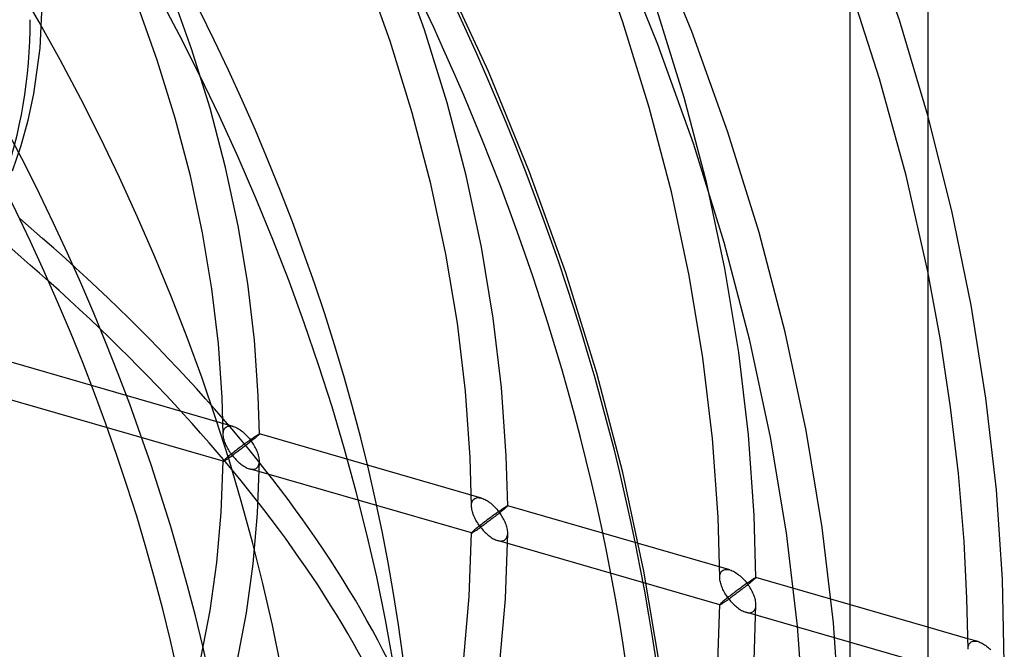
# Model space of a CAD drawing. Header units: millimetres. Extents: x -119 to 119, y -152 to 148.
# Tile 14 of 16: x 65 to 119, y -13 to 22. Entities that reach past the tile are written whole.
import ezdxf

# ---------------------------------------------------------------- set-up
doc = ezdxf.new("R2010")
doc.units = ezdxf.units.MM
doc.layers.add('HIDDEN', color=7, linetype='Continuous')
doc.layers.add('THICK', color=7, linetype='Continuous')

msp = doc.modelspace()

# ---------------------------------------------------------------- linework, layer by layer
at = {"layer": 'HIDDEN'}
for p, q in [((113.62, 21.943), (111.808, 27.213)), ((102.152, 21.328), (99.879, 26.882)), ((98.349, 21.842), (96.653, 26.562)), ((90.925, 19.128), (87.934, 25.569)), ((100.285, 20.611), (98.045, 26.085)), ((87.39, 21.426), (85.935, 25.477)), ((85.493, 20.792), (84.067, 24.76)), ((112.522, 18.722), (110.792, 24.106)), ((74.534, 20.376), (73.349, 23.674)), ((66.17, 20.415), (66.305, 23.258)), ((72.637, 19.741), (71.482, 22.957)), ((101.73, 17.692), (100.245, 22.477)), ((99.807, 17.142), (98.349, 21.842)), ((115.181, 16.696), (113.62, 21.943)), ((88.642, 17.39), (87.39, 21.426)), ((104.147, 15.773), (102.152, 21.328)), ((86.719, 16.84), (85.493, 20.792)), ((65.815, 17.895), (66.17, 20.415)), ((75.554, 17.089), (74.534, 20.376)), ((102.251, 15.139), (100.285, 20.611)), ((73.631, 16.539), (72.637, 19.741)), ((93.198, 13.573), (90.925, 19.128)), ((113.985, 13.375), (112.522, 18.722)), ((65.499, 16.441), (65.815, 17.895)), ((102.974, 12.942), (101.73, 17.692)), ((76.408, 13.826), (75.554, 17.089)), ((89.691, 13.384), (88.642, 17.39)), ((101.028, 12.479), (99.807, 17.142)), ((65.111, 15.039), (65.499, 16.441)), ((74.463, 13.363), (73.631, 16.539)), ((87.746, 12.921), (86.719, 16.84)), ((105.864, 10.239), (104.147, 15.773)), ((64.634, 13.64), (65.111, 15.039)), ((103.941, 9.689), (102.251, 15.139)), ((77.099, 10.598), (76.408, 13.826)), ((75.134, 10.224), (74.463, 13.363)), ((90.539, 9.421), (89.691, 13.384)), ((95.193, 8.019), (93.198, 13.573)), ((115.181, 8.085), (113.985, 13.375)), ((88.575, 9.047), (87.746, 12.921)), ((103.979, 8.244), (102.974, 12.942)), ((102.015, 7.87), (101.028, 12.479)), ((77.628, 7.416), (77.099, 10.598)), ((75.648, 7.134), (75.134, 10.224)), ((107.303, 4.745), (105.864, 10.239)), ((91.189, 5.515), (90.539, 9.421)), ((105.357, 4.283), (103.941, 9.689)), ((89.209, 5.233), (88.575, 9.047)), ((104.749, 3.614), (103.979, 8.244)), ((96.91, 2.485), (95.193, 8.019)), ((102.769, 3.332), (102.015, 7.87)), ((76.008, 4.102), (75.648, 7.134)), ((77.999, 4.291), (77.628, 7.416)), ((91.644, 1.679), (91.189, 5.515)), ((89.653, 1.49), (89.209, 5.233)), ((108.466, -0.688), (107.303, 4.745)), ((76.217, 1.138), (76.008, 4.102)), ((78.215, 1.231), (77.999, 4.291)), ((106.501, -1.061), (105.357, 4.283)), ((103.297, -1.122), (102.769, 3.332)), ((105.289, -0.933), (104.749, 3.614)), ((76.835, -0.462), (64.565, 3.08)), ((98.349, -3.009), (96.91, 2.485)), ((91.909, -2.076), (91.644, 1.679)), ((76.28, -2.383), (64.011, 1.159)), ((76.277, -0.886), (76.217, 1.138)), ((78.278, -0.88), (78.215, 1.231)), ((89.911, -2.169), (89.653, 1.49)), ((76.373, -0.552), (76.41, -0.514)), ((76.41, -0.514), (76.457, -0.48)), ((76.457, -0.48), (76.511, -0.455)), ((76.511, -0.455), (76.57, -0.44)), ((76.57, -0.44), (76.632, -0.433)), ((76.632, -0.433), (76.698, -0.435)), ((76.698, -0.435), (76.766, -0.445)), ((76.766, -0.445), (76.835, -0.462)), ((76.835, -0.462), (76.899, -0.483)), ((76.899, -0.483), (76.963, -0.508)), ((76.963, -0.508), (77.027, -0.539)), ((77.027, -0.539), (77.091, -0.573)), ((76.277, -0.889), (76.279, -0.824)), ((76.281, -0.951), (76.277, -0.889)), ((76.279, -0.824), (76.286, -0.761)), ((76.288, -1.014), (76.281, -0.951)), ((76.286, -0.761), (76.299, -0.701)), ((76.298, -1.079), (76.288, -1.014)), ((76.312, -1.144), (76.298, -1.079)), ((76.299, -0.701), (76.317, -0.646)), ((76.317, -0.646), (76.342, -0.596)), ((76.342, -0.596), (76.373, -0.552)), ((77.091, -0.573), (77.154, -0.611)), ((77.154, -0.611), (77.216, -0.652)), ((77.216, -0.652), (77.278, -0.696)), ((77.278, -0.696), (77.339, -0.743)), ((77.339, -0.743), (77.399, -0.793)), ((77.399, -0.793), (77.458, -0.845)), ((77.458, -0.845), (77.515, -0.899)), ((77.515, -0.899), (77.571, -0.956)), ((77.571, -0.956), (77.626, -1.014)), ((77.626, -1.014), (77.68, -1.074)), ((77.68, -1.074), (77.732, -1.136)), ((77.915, -1.105), (77.956, -1.077)), ((77.956, -1.077), (77.995, -1.05)), ((77.995, -1.05), (78.032, -1.024)), ((78.061, -1.083), (78.015, -1.121)), ((78.032, -1.024), (78.068, -1)), ((78.103, -1.047), (78.061, -1.083)), ((78.068, -1), (78.101, -0.978)), ((78.101, -0.978), (78.131, -0.958)), ((78.142, -1.014), (78.103, -1.047)), ((78.131, -0.958), (78.16, -0.94)), ((78.179, -0.981), (78.142, -1.014)), ((78.16, -0.94), (78.186, -0.923)), ((78.21, -0.953), (78.179, -0.981)), ((78.186, -0.923), (78.209, -0.909)), ((78.209, -0.909), (78.229, -0.898)), ((78.235, -0.93), (78.21, -0.953)), ((78.229, -0.898), (78.246, -0.888)), ((78.254, -0.911), (78.235, -0.93)), ((78.246, -0.888), (78.26, -0.882)), ((78.268, -0.896), (78.254, -0.911)), ((78.26, -0.882), (78.27, -0.878)), ((78.275, -0.886), (78.268, -0.896)), ((78.27, -0.878), (78.276, -0.878)), ((78.278, -0.88), (78.275, -0.886)), ((78.276, -0.878), (78.276, -0.878)), ((78.276, -0.878), (78.277, -0.878)), ((90.545, -4.419), (78.276, -0.878)), ((78.277, -0.878), (78.277, -0.878)), ((78.277, -0.878), (78.277, -0.879)), ((78.277, -0.879), (78.277, -0.879)), ((78.277, -0.879), (78.278, -0.88)), ((105.603, -5.383), (105.289, -0.933)), ((107.376, -6.324), (106.501, -1.061)), ((109.356, -6.042), (108.466, -0.688)), ((76.329, -1.21), (76.312, -1.144)), ((76.35, -1.276), (76.329, -1.21)), ((76.372, -1.342), (76.35, -1.276)), ((76.398, -1.408), (76.372, -1.342)), ((76.426, -1.474), (76.398, -1.408)), ((76.456, -1.54), (76.426, -1.474)), ((76.489, -1.607), (76.456, -1.54)), ((76.525, -1.673), (76.489, -1.607)), ((77.247, -1.589), (77.188, -1.633)), ((77.306, -1.546), (77.247, -1.589)), ((77.363, -1.503), (77.306, -1.546)), ((77.404, -1.604), (77.348, -1.647)), ((77.42, -1.461), (77.363, -1.503)), ((77.461, -1.56), (77.404, -1.604)), ((77.475, -1.421), (77.42, -1.461)), ((77.519, -1.516), (77.461, -1.56)), ((77.529, -1.381), (77.475, -1.421)), ((77.577, -1.471), (77.519, -1.516)), ((77.582, -1.342), (77.529, -1.381)), ((77.634, -1.426), (77.577, -1.471)), ((77.634, -1.305), (77.582, -1.342)), ((77.685, -1.268), (77.634, -1.305)), ((77.692, -1.381), (77.634, -1.426)), ((77.734, -1.233), (77.685, -1.268)), ((77.749, -1.336), (77.692, -1.381)), ((77.732, -1.136), (77.782, -1.199)), ((77.782, -1.199), (77.734, -1.233)), ((77.805, -1.291), (77.749, -1.336)), ((77.782, -1.199), (77.828, -1.166)), ((77.828, -1.259), (77.782, -1.199)), ((77.86, -1.247), (77.805, -1.291)), ((77.828, -1.166), (77.872, -1.135)), ((77.872, -1.321), (77.828, -1.259)), ((77.914, -1.204), (77.86, -1.247)), ((77.872, -1.135), (77.915, -1.105)), ((77.915, -1.384), (77.872, -1.321)), ((77.966, -1.162), (77.914, -1.204)), ((77.956, -1.448), (77.915, -1.384)), ((77.995, -1.513), (77.956, -1.448)), ((78.015, -1.121), (77.966, -1.162)), ((78.032, -1.579), (77.995, -1.513)), ((78.068, -1.645), (78.032, -1.579)), ((103.605, -5.476), (103.297, -1.122)), ((76.495, -2.174), (76.45, -2.211)), ((76.544, -2.133), (76.495, -2.174)), ((76.562, -1.74), (76.525, -1.673)), ((76.596, -2.091), (76.544, -2.133)), ((76.602, -1.806), (76.562, -1.74)), ((76.651, -2.047), (76.596, -2.091)), ((76.601, -2.191), (76.643, -2.162)), ((76.644, -1.872), (76.602, -1.806)), ((76.643, -2.162), (76.688, -2.131)), ((76.688, -1.937), (76.644, -1.872)), ((76.708, -2.002), (76.651, -2.047)), ((76.734, -2.001), (76.688, -1.937)), ((76.688, -2.131), (76.734, -2.099)), ((76.766, -1.956), (76.708, -2.002)), ((76.782, -2.065), (76.734, -2.001)), ((76.734, -2.099), (76.782, -2.065)), ((76.826, -1.91), (76.766, -1.956)), ((76.828, -2.032), (76.782, -2.065)), ((76.782, -2.065), (76.829, -2.124)), ((76.886, -1.863), (76.826, -1.91)), ((76.875, -1.998), (76.828, -2.032)), ((76.829, -2.124), (76.878, -2.182)), ((76.923, -1.963), (76.875, -1.998)), ((76.947, -1.816), (76.886, -1.863)), ((76.973, -1.927), (76.923, -1.963)), ((77.008, -1.77), (76.947, -1.816)), ((77.024, -1.89), (76.973, -1.927)), ((77.068, -1.724), (77.008, -1.77)), ((77.076, -1.852), (77.024, -1.89)), ((77.128, -1.678), (77.068, -1.724)), ((77.128, -1.812), (77.076, -1.852)), ((77.188, -1.633), (77.128, -1.678)), ((77.182, -1.772), (77.128, -1.812)), ((77.236, -1.732), (77.182, -1.772)), ((77.292, -1.69), (77.236, -1.732)), ((77.348, -1.647), (77.292, -1.69)), ((78.101, -1.712), (78.068, -1.645)), ((78.132, -1.779), (78.101, -1.712)), ((78.16, -1.847), (78.132, -1.779)), ((78.186, -1.915), (78.16, -1.847)), ((78.209, -1.984), (78.186, -1.915)), ((78.229, -2.052), (78.209, -1.984)), ((78.246, -2.12), (78.229, -2.052)), ((78.26, -2.187), (78.246, -2.12)), ((89.988, -4.843), (89.911, -2.169)), ((91.988, -4.838), (91.909, -2.076)), ((76.17, -5.218), (76.277, -2.38)), ((76.28, -2.373), (76.277, -2.38)), ((76.277, -2.38), (76.277, -2.381)), ((76.277, -2.381), (76.278, -2.381)), ((76.278, -2.381), (76.278, -2.382)), ((76.278, -2.382), (76.279, -2.382)), ((76.279, -2.382), (76.279, -2.383)), ((76.279, -2.383), (76.28, -2.383)), ((76.287, -2.363), (76.28, -2.373)), ((76.28, -2.383), (76.286, -2.383)), ((76.286, -2.383), (76.297, -2.38)), ((76.3, -2.348), (76.287, -2.363)), ((76.297, -2.38), (76.31, -2.374)), ((76.319, -2.329), (76.3, -2.348)), ((76.31, -2.374), (76.327, -2.365)), ((76.343, -2.305), (76.319, -2.329)), ((76.327, -2.365), (76.347, -2.354)), ((76.374, -2.277), (76.343, -2.305)), ((76.347, -2.354), (76.37, -2.341)), ((76.37, -2.341), (76.395, -2.326)), ((76.41, -2.246), (76.374, -2.277)), ((76.395, -2.326), (76.423, -2.309)), ((76.45, -2.211), (76.41, -2.246)), ((76.423, -2.309), (76.454, -2.289)), ((76.454, -2.289), (76.487, -2.268)), ((76.487, -2.268), (76.523, -2.244)), ((76.523, -2.244), (76.561, -2.219)), ((76.561, -2.219), (76.601, -2.191)), ((76.878, -2.182), (76.928, -2.238)), ((76.928, -2.238), (76.979, -2.294)), ((76.979, -2.294), (77.031, -2.347)), ((77.031, -2.347), (77.085, -2.399)), ((77.085, -2.399), (77.139, -2.448)), ((77.139, -2.448), (77.195, -2.496)), ((77.195, -2.496), (77.251, -2.541)), ((77.251, -2.541), (77.308, -2.584)), ((77.308, -2.584), (77.366, -2.625)), ((77.366, -2.625), (77.424, -2.663)), ((77.424, -2.663), (77.483, -2.697)), ((77.483, -2.697), (77.543, -2.728)), ((78.142, -2.746), (78.178, -2.709)), ((78.171, -5.261), (78.277, -2.386)), ((78.178, -2.709), (78.209, -2.666)), ((78.209, -2.666), (78.234, -2.618)), ((78.234, -2.618), (78.253, -2.564)), ((78.253, -2.564), (78.266, -2.507)), ((78.27, -2.254), (78.26, -2.187)), ((78.266, -2.507), (78.274, -2.446)), ((78.276, -2.319), (78.27, -2.254)), ((78.274, -2.446), (78.278, -2.383)), ((78.278, -2.383), (78.276, -2.319)), ((77.543, -2.728), (77.602, -2.756)), ((77.602, -2.756), (77.661, -2.78)), ((77.661, -2.78), (77.72, -2.799)), ((77.72, -2.799), (77.781, -2.814)), ((89.99, -6.341), (77.721, -2.799)), ((77.781, -2.814), (77.84, -2.824)), ((77.84, -2.824), (77.898, -2.827)), ((77.898, -2.827), (77.953, -2.825)), ((77.953, -2.825), (78.006, -2.815)), ((78.006, -2.815), (78.055, -2.799)), ((78.055, -2.799), (78.101, -2.776)), ((78.101, -2.776), (78.142, -2.746)), ((99.512, -8.442), (98.349, -3.009)), ((89.988, -4.846), (89.989, -4.78)), ((89.99, -4.908), (89.988, -4.846)), ((89.989, -4.78), (89.996, -4.718)), ((89.996, -4.718), (90.009, -4.659)), ((90.009, -4.659), (90.028, -4.604)), ((90.028, -4.604), (90.052, -4.554)), ((90.052, -4.554), (90.083, -4.509)), ((90.083, -4.509), (90.12, -4.472)), ((90.12, -4.472), (90.168, -4.438)), ((90.168, -4.438), (90.221, -4.413)), ((90.221, -4.413), (90.28, -4.398)), ((90.28, -4.398), (90.343, -4.391)), ((90.343, -4.391), (90.408, -4.393)), ((90.408, -4.393), (90.476, -4.403)), ((90.476, -4.403), (90.545, -4.42)), ((90.545, -4.42), (90.609, -4.44)), ((90.609, -4.44), (90.673, -4.466)), ((90.673, -4.466), (90.737, -4.496)), ((90.737, -4.496), (90.8, -4.531)), ((90.8, -4.531), (90.863, -4.568)), ((90.863, -4.568), (90.926, -4.61)), ((90.926, -4.61), (90.988, -4.654)), ((90.988, -4.654), (91.048, -4.701)), ((91.048, -4.701), (91.108, -4.751)), ((91.108, -4.751), (91.167, -4.803)), ((91.167, -4.803), (91.224, -4.857)), ((91.224, -4.857), (91.281, -4.913)), ((91.87, -4.897), (91.895, -4.881)), ((91.895, -4.881), (91.919, -4.867)), ((91.919, -4.867), (91.939, -4.855)), ((91.945, -4.888), (91.92, -4.911)), ((91.939, -4.855), (91.956, -4.846)), ((91.964, -4.869), (91.945, -4.888)), ((91.956, -4.846), (91.97, -4.839)), ((91.978, -4.854), (91.964, -4.869)), ((91.97, -4.839), (91.98, -4.836)), ((91.985, -4.844), (91.978, -4.854)), ((91.98, -4.836), (91.986, -4.835)), ((91.988, -4.838), (91.985, -4.844)), ((91.986, -4.835), (91.986, -4.836)), ((104.254, -8.377), (91.986, -4.835)), ((91.986, -4.836), (91.987, -4.836)), ((91.987, -4.836), (91.987, -4.836)), ((91.987, -4.836), (91.987, -4.837)), ((91.987, -4.837), (91.987, -4.837)), ((91.987, -4.837), (91.988, -4.838)), ((75.926, -7.964), (76.17, -5.218)), ((77.929, -8.048), (78.171, -5.261)), ((89.997, -4.971), (89.99, -4.908)), ((90.008, -5.035), (89.997, -4.971)), ((90.022, -5.1), (90.008, -5.035)), ((90.039, -5.166), (90.022, -5.1)), ((90.059, -5.232), (90.039, -5.166)), ((90.081, -5.298), (90.059, -5.232)), ((90.107, -5.364), (90.081, -5.298)), ((90.135, -5.43), (90.107, -5.364)), ((90.165, -5.497), (90.135, -5.43)), ((91.129, -5.419), (91.073, -5.461)), ((91.184, -5.378), (91.129, -5.419)), ((91.239, -5.338), (91.184, -5.378)), ((91.286, -5.429), (91.229, -5.474)), ((91.292, -5.3), (91.239, -5.338)), ((91.281, -4.913), (91.336, -4.971)), ((91.344, -5.384), (91.286, -5.429)), ((91.344, -5.262), (91.292, -5.3)), ((91.336, -4.971), (91.389, -5.031)), ((91.394, -5.226), (91.344, -5.262)), ((91.402, -5.339), (91.344, -5.384)), ((91.389, -5.031), (91.441, -5.093)), ((91.444, -5.19), (91.394, -5.226)), ((91.459, -5.294), (91.402, -5.339)), ((91.441, -5.093), (91.491, -5.156)), ((91.491, -5.156), (91.444, -5.19)), ((91.515, -5.249), (91.459, -5.294)), ((91.491, -5.156), (91.537, -5.124)), ((91.537, -5.217), (91.491, -5.156)), ((91.57, -5.205), (91.515, -5.249)), ((91.537, -5.124), (91.581, -5.093)), ((91.581, -5.278), (91.537, -5.217)), ((91.624, -5.162), (91.57, -5.205)), ((91.581, -5.093), (91.624, -5.063)), ((91.624, -5.341), (91.581, -5.278)), ((91.624, -5.063), (91.665, -5.034)), ((91.676, -5.12), (91.624, -5.162)), ((91.665, -5.405), (91.624, -5.341)), ((91.665, -5.034), (91.704, -5.007)), ((91.704, -5.47), (91.665, -5.405)), ((91.725, -5.079), (91.676, -5.12)), ((91.704, -5.007), (91.742, -4.982)), ((91.771, -5.041), (91.725, -5.079)), ((91.742, -4.982), (91.777, -4.958)), ((91.814, -5.005), (91.771, -5.041)), ((91.777, -4.958), (91.81, -4.936)), ((91.81, -4.936), (91.841, -4.915)), ((91.852, -4.972), (91.814, -5.005)), ((91.841, -4.915), (91.87, -4.897)), ((91.889, -4.939), (91.852, -4.972)), ((91.92, -4.911), (91.889, -4.939)), ((105.697, -8.795), (105.603, -5.383)), ((90.198, -5.563), (90.165, -5.497)), ((90.233, -5.63), (90.198, -5.563)), ((90.271, -5.697), (90.233, -5.63)), ((90.311, -5.763), (90.271, -5.697)), ((90.353, -5.829), (90.311, -5.763)), ((90.397, -5.894), (90.353, -5.829)), ((90.418, -5.96), (90.361, -6.005)), ((90.444, -5.959), (90.397, -5.894)), ((90.476, -5.914), (90.418, -5.96)), ((90.491, -6.022), (90.444, -5.959)), ((90.536, -5.867), (90.476, -5.914)), ((90.596, -5.821), (90.536, -5.867)), ((90.584, -5.956), (90.537, -5.989)), ((90.633, -5.921), (90.584, -5.956)), ((90.657, -5.774), (90.596, -5.821)), ((90.682, -5.884), (90.633, -5.921)), ((90.717, -5.727), (90.657, -5.774)), ((90.733, -5.847), (90.682, -5.884)), ((90.778, -5.681), (90.717, -5.727)), ((90.785, -5.809), (90.733, -5.847)), ((90.838, -5.636), (90.778, -5.681)), ((90.838, -5.77), (90.785, -5.809)), ((90.898, -5.591), (90.838, -5.636)), ((90.892, -5.73), (90.838, -5.77)), ((90.946, -5.689), (90.892, -5.73)), ((90.957, -5.547), (90.898, -5.591)), ((91.001, -5.647), (90.946, -5.689)), ((91.015, -5.503), (90.957, -5.547)), ((91.057, -5.605), (91.001, -5.647)), ((91.073, -5.461), (91.015, -5.503)), ((91.114, -5.562), (91.057, -5.605)), ((91.171, -5.518), (91.114, -5.562)), ((91.229, -5.474), (91.171, -5.518)), ((91.742, -5.536), (91.704, -5.47)), ((91.777, -5.602), (91.742, -5.536)), ((91.81, -5.669), (91.777, -5.602)), ((91.841, -5.737), (91.81, -5.669)), ((91.87, -5.804), (91.841, -5.737)), ((91.895, -5.873), (91.87, -5.804)), ((91.919, -5.941), (91.895, -5.873)), ((91.939, -6.009), (91.919, -5.941)), ((103.697, -8.8), (103.605, -5.476)), ((89.863, -9.851), (89.987, -6.338)), ((89.99, -6.331), (89.987, -6.338)), ((89.987, -6.338), (89.988, -6.339)), ((89.988, -6.339), (89.988, -6.339)), ((89.988, -6.339), (89.988, -6.34)), ((89.988, -6.34), (89.989, -6.34)), ((89.989, -6.34), (89.989, -6.341)), ((89.989, -6.341), (89.99, -6.341)), ((89.997, -6.321), (89.99, -6.331)), ((89.99, -6.341), (89.996, -6.341)), ((89.996, -6.341), (90.006, -6.337)), ((90.01, -6.306), (89.997, -6.321)), ((90.006, -6.337), (90.02, -6.332)), ((90.029, -6.287), (90.01, -6.306)), ((90.02, -6.332), (90.037, -6.323)), ((90.054, -6.263), (90.029, -6.287)), ((90.037, -6.323), (90.057, -6.312)), ((90.084, -6.235), (90.054, -6.263)), ((90.057, -6.312), (90.079, -6.299)), ((90.079, -6.299), (90.105, -6.284)), ((90.12, -6.204), (90.084, -6.235)), ((90.105, -6.284), (90.133, -6.266)), ((90.161, -6.169), (90.12, -6.204)), ((90.133, -6.266), (90.163, -6.247)), ((90.206, -6.131), (90.161, -6.169)), ((90.163, -6.247), (90.196, -6.225)), ((90.196, -6.225), (90.232, -6.202)), ((90.254, -6.091), (90.206, -6.131)), ((90.232, -6.202), (90.27, -6.176)), ((90.307, -6.049), (90.254, -6.091)), ((90.27, -6.176), (90.31, -6.149)), ((90.361, -6.005), (90.307, -6.049)), ((90.31, -6.149), (90.352, -6.12)), ((90.352, -6.12), (90.397, -6.089)), ((90.397, -6.089), (90.443, -6.056)), ((90.443, -6.056), (90.491, -6.022)), ((90.537, -5.989), (90.491, -6.022)), ((90.491, -6.022), (90.539, -6.081)), ((90.539, -6.081), (90.587, -6.139)), ((90.587, -6.139), (90.637, -6.196)), ((90.637, -6.196), (90.688, -6.251)), ((90.688, -6.251), (90.741, -6.305)), ((90.741, -6.305), (90.794, -6.356)), ((90.794, -6.356), (90.849, -6.406)), ((90.849, -6.406), (90.904, -6.454)), ((90.904, -6.454), (90.961, -6.499)), ((90.961, -6.499), (91.018, -6.542)), ((91.86, -9.97), (91.988, -6.343)), ((91.956, -6.077), (91.939, -6.009)), ((91.944, -6.575), (91.963, -6.522)), ((91.97, -6.144), (91.956, -6.077)), ((91.963, -6.522), (91.977, -6.464)), ((91.98, -6.21), (91.97, -6.144)), ((91.977, -6.464), (91.985, -6.403)), ((91.986, -6.276), (91.98, -6.21)), ((91.985, -6.403), (91.988, -6.339)), ((91.988, -6.339), (91.986, -6.276)), ((107.988, -11.488), (107.376, -6.324)), ((109.98, -11.299), (109.356, -6.042)), ((91.018, -6.542), (91.076, -6.583)), ((91.076, -6.583), (91.134, -6.62)), ((91.134, -6.62), (91.193, -6.655)), ((91.193, -6.655), (91.253, -6.686)), ((91.253, -6.686), (91.312, -6.714)), ((91.312, -6.714), (91.371, -6.737)), ((91.371, -6.737), (91.43, -6.757)), ((91.43, -6.757), (91.491, -6.772)), ((103.7, -10.299), (91.431, -6.757)), ((91.491, -6.772), (91.55, -6.781)), ((91.55, -6.781), (91.608, -6.785)), ((91.608, -6.785), (91.663, -6.782)), ((91.663, -6.782), (91.716, -6.773)), ((91.716, -6.773), (91.766, -6.757)), ((91.766, -6.757), (91.811, -6.734)), ((91.811, -6.734), (91.852, -6.704)), ((91.852, -6.704), (91.889, -6.667)), ((91.889, -6.667), (91.919, -6.624)), ((91.919, -6.624), (91.944, -6.575)), ((75.554, -10.612), (75.926, -7.964)), ((77.559, -10.743), (77.929, -8.048)), ((100.402, -13.796), (99.512, -8.442)), ((103.699, -8.738), (103.706, -8.675)), ((103.706, -8.675), (103.719, -8.616)), ((103.719, -8.616), (103.738, -8.561)), ((103.738, -8.561), (103.763, -8.511)), ((103.763, -8.511), (103.793, -8.467)), ((103.793, -8.467), (103.83, -8.429)), ((103.83, -8.429), (103.878, -8.395)), ((103.878, -8.395), (103.931, -8.371)), ((103.931, -8.371), (103.99, -8.355)), ((103.99, -8.355), (104.052, -8.349)), ((104.052, -8.349), (104.118, -8.351)), ((104.118, -8.351), (104.186, -8.36)), ((104.186, -8.36), (104.255, -8.377)), ((104.255, -8.377), (104.319, -8.398)), ((104.319, -8.398), (104.382, -8.424)), ((104.382, -8.424), (104.446, -8.454)), ((104.446, -8.454), (104.51, -8.488)), ((104.51, -8.488), (104.573, -8.526)), ((104.573, -8.526), (104.635, -8.567)), ((104.635, -8.567), (104.697, -8.611)), ((104.697, -8.611), (104.758, -8.659)), ((104.758, -8.659), (104.818, -8.708)), ((103.697, -8.803), (103.699, -8.738)), ((103.7, -8.864), (103.697, -8.803)), ((103.707, -8.928), (103.7, -8.864)), ((103.717, -8.992), (103.707, -8.928)), ((103.731, -9.057), (103.717, -8.992)), ((103.748, -9.122), (103.731, -9.057)), ((103.768, -9.188), (103.748, -9.122)), ((103.79, -9.254), (103.768, -9.188)), ((104.818, -8.708), (104.876, -8.76)), ((104.876, -8.76), (104.934, -8.814)), ((104.934, -8.814), (104.99, -8.871)), ((104.99, -8.871), (105.045, -8.929)), ((105.053, -9.219), (105.001, -9.257)), ((105.045, -8.929), (105.098, -8.989)), ((105.104, -9.183), (105.053, -9.219)), ((105.098, -8.989), (105.15, -9.051)), ((105.153, -9.148), (105.104, -9.183)), ((105.15, -9.051), (105.201, -9.114)), ((105.201, -9.114), (105.153, -9.148)), ((105.225, -9.207), (105.168, -9.252)), ((105.201, -9.114), (105.246, -9.081)), ((105.246, -9.174), (105.201, -9.114)), ((105.28, -9.163), (105.225, -9.207)), ((105.246, -9.081), (105.291, -9.05)), ((105.29, -9.236), (105.246, -9.174)), ((105.334, -9.119), (105.28, -9.163)), ((105.333, -9.299), (105.29, -9.236)), ((105.291, -9.05), (105.333, -9.02)), ((105.333, -9.02), (105.374, -8.992)), ((105.386, -9.077), (105.334, -9.119)), ((105.374, -8.992), (105.414, -8.965)), ((105.435, -9.037), (105.386, -9.077)), ((105.414, -8.965), (105.451, -8.939)), ((105.481, -8.998), (105.435, -9.037)), ((105.451, -8.939), (105.486, -8.915)), ((105.524, -8.962), (105.481, -8.998)), ((105.486, -8.915), (105.52, -8.893)), ((105.52, -8.893), (105.551, -8.873)), ((105.562, -8.929), (105.524, -8.962)), ((105.551, -8.873), (105.579, -8.855)), ((105.599, -8.897), (105.562, -8.929)), ((105.579, -8.855), (105.605, -8.838)), ((105.63, -8.869), (105.599, -8.897)), ((105.605, -8.838), (105.628, -8.824)), ((105.628, -8.824), (105.649, -8.813)), ((105.655, -8.846), (105.63, -8.869)), ((105.649, -8.813), (105.666, -8.804)), ((105.674, -8.826), (105.655, -8.846)), ((105.666, -8.804), (105.679, -8.797)), ((105.687, -8.812), (105.674, -8.826)), ((105.679, -8.797), (105.689, -8.794)), ((105.695, -8.801), (105.687, -8.812)), ((105.689, -8.794), (105.695, -8.793)), ((105.695, -8.793), (105.696, -8.793)), ((105.697, -8.795), (105.695, -8.801)), ((105.696, -8.793), (105.696, -8.793)), ((105.696, -8.793), (105.697, -8.794)), ((115.181, -11.531), (105.696, -8.793)), ((105.697, -8.794), (105.697, -8.794)), ((105.697, -8.794), (105.697, -8.795)), ((105.697, -8.795), (105.697, -8.795)), ((103.816, -9.32), (103.79, -9.254)), ((103.843, -9.386), (103.816, -9.32)), ((103.874, -9.453), (103.843, -9.386)), ((103.907, -9.52), (103.874, -9.453)), ((103.942, -9.587), (103.907, -9.52)), ((103.98, -9.653), (103.942, -9.587)), ((104.02, -9.72), (103.98, -9.653)), ((104.062, -9.786), (104.02, -9.72)), ((104.106, -9.852), (104.062, -9.786)), ((104.306, -9.778), (104.246, -9.825)), ((104.366, -9.731), (104.306, -9.778)), ((104.427, -9.685), (104.366, -9.731)), ((104.487, -9.639), (104.427, -9.685)), ((104.494, -9.767), (104.442, -9.805)), ((104.548, -9.593), (104.487, -9.639)), ((104.547, -9.727), (104.494, -9.767)), ((104.601, -9.687), (104.547, -9.727)), ((104.607, -9.549), (104.548, -9.593)), ((104.656, -9.646), (104.601, -9.687)), ((104.666, -9.504), (104.607, -9.549)), ((104.711, -9.605), (104.656, -9.646)), ((104.725, -9.461), (104.666, -9.504)), ((104.767, -9.562), (104.711, -9.605)), ((104.782, -9.418), (104.725, -9.461)), ((104.823, -9.519), (104.767, -9.562)), ((104.838, -9.376), (104.782, -9.418)), ((104.881, -9.476), (104.823, -9.519)), ((104.894, -9.336), (104.838, -9.376)), ((104.938, -9.431), (104.881, -9.476)), ((104.948, -9.296), (104.894, -9.336)), ((104.996, -9.387), (104.938, -9.431)), ((105.001, -9.257), (104.948, -9.296)), ((105.054, -9.342), (104.996, -9.387)), ((105.111, -9.297), (105.054, -9.342)), ((105.168, -9.252), (105.111, -9.297)), ((105.374, -9.362), (105.333, -9.299)), ((105.413, -9.427), (105.374, -9.362)), ((105.451, -9.493), (105.413, -9.427)), ((105.486, -9.56), (105.451, -9.493)), ((105.519, -9.627), (105.486, -9.56)), ((105.55, -9.694), (105.519, -9.627)), ((105.579, -9.762), (105.55, -9.694)), ((105.605, -9.83), (105.579, -9.762)), ((89.57, -13.25), (89.863, -9.851)), ((91.556, -13.483), (91.86, -9.97)), ((103.56, -14.418), (103.697, -10.295)), ((103.7, -10.289), (103.697, -10.296)), ((103.697, -10.296), (103.697, -10.296)), ((103.697, -10.296), (103.698, -10.297)), ((103.698, -10.297), (103.698, -10.297)), ((103.698, -10.297), (103.698, -10.298)), ((103.698, -10.298), (103.699, -10.298)), ((103.699, -10.298), (103.7, -10.299)), ((103.707, -10.278), (103.7, -10.289)), ((103.7, -10.299), (103.706, -10.298)), ((103.706, -10.298), (103.716, -10.295)), ((103.72, -10.263), (103.707, -10.278)), ((103.716, -10.295), (103.73, -10.289)), ((103.739, -10.244), (103.72, -10.263)), ((103.73, -10.289), (103.746, -10.281)), ((103.763, -10.221), (103.739, -10.244)), ((103.746, -10.281), (103.766, -10.27)), ((103.794, -10.193), (103.763, -10.221)), ((103.766, -10.27), (103.789, -10.257)), ((103.789, -10.257), (103.814, -10.242)), ((103.83, -10.161), (103.794, -10.193)), ((103.814, -10.242), (103.842, -10.224)), ((103.871, -10.127), (103.83, -10.161)), ((103.842, -10.224), (103.872, -10.205)), ((103.916, -10.089), (103.871, -10.127)), ((103.872, -10.205), (103.905, -10.183)), ((103.905, -10.183), (103.941, -10.16)), ((103.964, -10.049), (103.916, -10.089)), ((103.941, -10.16), (103.979, -10.134)), ((104.017, -10.006), (103.964, -10.049)), ((103.979, -10.134), (104.019, -10.107)), ((104.071, -9.963), (104.017, -10.006)), ((104.019, -10.107), (104.061, -10.078)), ((104.061, -10.078), (104.106, -10.047)), ((104.128, -9.917), (104.071, -9.963)), ((104.153, -9.916), (104.106, -9.852)), ((104.106, -10.047), (104.152, -10.014)), ((104.186, -9.871), (104.128, -9.917)), ((104.152, -10.014), (104.201, -9.98)), ((104.201, -9.98), (104.153, -9.916)), ((104.246, -9.825), (104.186, -9.871)), ((104.246, -9.947), (104.201, -9.98)), ((104.201, -9.98), (104.248, -10.039)), ((104.293, -9.913), (104.246, -9.947)), ((104.248, -10.039), (104.296, -10.097)), ((104.342, -9.878), (104.293, -9.913)), ((104.296, -10.097), (104.346, -10.153)), ((104.391, -9.842), (104.342, -9.878)), ((104.346, -10.153), (104.397, -10.209)), ((104.442, -9.805), (104.391, -9.842)), ((104.397, -10.209), (104.45, -10.262)), ((104.45, -10.262), (104.504, -10.314)), ((104.504, -10.314), (104.558, -10.364)), ((105.557, -14.525), (105.697, -10.3)), ((105.628, -9.898), (105.605, -9.83)), ((105.648, -9.966), (105.628, -9.898)), ((105.665, -10.034), (105.648, -9.966)), ((105.679, -10.101), (105.665, -10.034)), ((105.689, -10.167), (105.679, -10.101)), ((105.695, -10.233), (105.689, -10.167)), ((105.697, -10.296), (105.695, -10.233)), ((105.695, -10.36), (105.697, -10.296)), ((75.056, -13.173), (75.554, -10.612)), ((77.066, -13.344), (77.559, -10.743)), ((104.558, -10.364), (104.614, -10.412)), ((104.614, -10.412), (104.67, -10.457)), ((104.67, -10.457), (104.727, -10.5)), ((104.727, -10.5), (104.785, -10.54)), ((104.785, -10.54), (104.844, -10.578)), ((104.844, -10.578), (104.903, -10.613)), ((104.903, -10.613), (104.962, -10.644)), ((104.962, -10.644), (105.022, -10.671)), ((105.022, -10.671), (105.081, -10.695)), ((105.081, -10.695), (105.14, -10.714)), ((105.14, -10.714), (105.2, -10.729)), ((115.181, -13.613), (105.141, -10.715)), ((105.2, -10.729), (105.26, -10.739)), ((105.26, -10.739), (105.317, -10.743)), ((105.317, -10.743), (105.373, -10.74)), ((105.373, -10.74), (105.426, -10.731)), ((105.426, -10.731), (105.476, -10.715)), ((105.476, -10.715), (105.521, -10.692)), ((105.521, -10.692), (105.562, -10.661)), ((105.562, -10.661), (105.599, -10.624)), ((105.599, -10.624), (105.629, -10.581)), ((105.629, -10.581), (105.654, -10.533)), ((105.654, -10.533), (105.673, -10.479)), ((105.673, -10.479), (105.687, -10.421)), ((105.687, -10.421), (105.695, -10.36)), ((110.343, -16.445), (109.98, -11.299)), ((108.345, -16.538), (107.988, -11.488)), ((117.964, -12.335), (117.401, -12.172)), ((117.444, -12.527), (117.459, -12.494)), ((117.459, -12.494), (117.475, -12.464)), ((117.475, -12.464), (117.495, -12.436)), ((117.495, -12.436), (117.516, -12.41)), ((117.516, -12.41), (117.54, -12.387)), ((117.54, -12.387), (117.587, -12.353)), ((117.587, -12.353), (117.641, -12.329)), ((117.641, -12.329), (117.699, -12.313)), ((117.699, -12.313), (117.762, -12.306)), ((117.762, -12.306), (117.827, -12.308)), ((117.827, -12.308), (117.895, -12.318)), ((117.895, -12.318), (117.965, -12.335)), ((117.965, -12.335), (118.024, -12.354)), ((118.024, -12.354), (118.084, -12.378)), ((118.084, -12.378), (118.144, -12.406)), ((118.144, -12.406), (118.204, -12.437)), ((118.204, -12.437), (118.264, -12.472)), ((118.264, -12.472), (118.323, -12.51)), ((117.407, -12.757), (117.408, -12.716)), ((117.408, -12.716), (117.41, -12.675)), ((117.41, -12.675), (117.415, -12.636)), ((117.415, -12.636), (117.423, -12.598)), ((117.423, -12.598), (117.432, -12.561)), ((117.432, -12.561), (117.444, -12.527)), ((118.323, -12.51), (118.381, -12.551)), ((118.381, -12.551), (118.439, -12.594)), ((118.439, -12.594), (118.496, -12.639)), ((118.496, -12.639), (118.551, -12.687)), ((118.551, -12.687), (118.606, -12.737)), ((118.606, -12.737), (118.66, -12.788))]:
    msp.add_line(p, q, dxfattribs=at)
for centre, major_axis, ratio, start_param, end_param in [((0, 0), (-76.627, 88.481), 0.75, -2.427868, -0.857072), ((0, 0), (75.318, -86.97), 0.75, 0.713724, 2.284521), ((0, 0), (-65.76, 75.933), 0.75, -2.427868, 0), ((35.437, 30.69), (-22.815, 26.344), 0.75, -2.747527, -2.427868), ((-4.466, -3.329), (-92.51, 33.533), 0.478659, -2.876876, -2.232451), ((-5.034, -4.898), (92.51, -33.533), 0.478659, 0.264717, 0.874211)]:
    msp.add_ellipse(centre, major_axis=major_axis, ratio=ratio, start_param=start_param, end_param=end_param, dxfattribs=at)
at = {"layer": 'THICK'}
for p, q in [((115.181, 81.931), (115.181, -148.431)), ((110.906, -152.134), (110.906, 78.229)), ((116.506, 11.43), (115.181, 16.696)), ((117.577, 6.223), (116.506, 11.43)), ((115.879, 4.325), (115.181, 8.085)), ((118.397, 1.091), (117.577, 6.223)), ((116.444, 0.608), (115.879, 4.325)), ((118.971, -3.952), (118.397, 1.091)), ((116.877, -3.065), (116.444, 0.608)), ((117.186, -6.81), (116.877, -3.065)), ((119.306, -8.88), (118.971, -3.952)), ((117.346, -9.938), (117.186, -6.81)), ((119.41, -13.504), (119.306, -8.88)), ((117.407, -12.757), (117.346, -9.938)), ((117.401, -12.172), (115.181, -11.531))]:
    msp.add_line(p, q, dxfattribs=at)
for centre, major_axis, ratio, start_param, end_param in [((-4.275, -3.702), (-69.066, 79.751), 0.75, -2.427868, -0.857072), ((-10.925, -9.461), (65.76, -75.933), 0.75, 0.713724, 3.141593), ((-7.505, -6.5), (-67.102, 77.483), 0.75, -2.427868, -0.857072), ((-10.925, -9.461), (-67.102, 77.483), 0.75, -3.141592, -0.857072), ((-5.034, -4.898), (92.51, -33.533), 0.478659, 0.874211, 1.137382)]:
    msp.add_ellipse(centre, major_axis=major_axis, ratio=ratio, start_param=start_param, end_param=end_param, dxfattribs=at)

doc.saveas('drawing.dxf')
